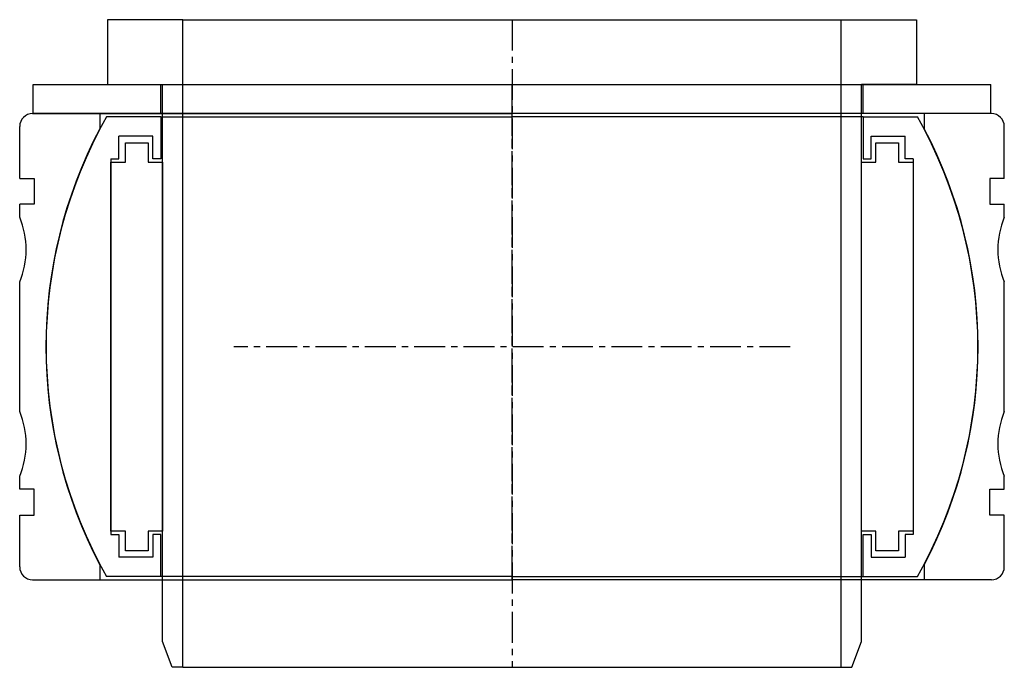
# Model space of a CAD drawing. Extents: x -76 to 76, y -50 to 50.
import ezdxf

# ---------------------------------------------------------------- set-up
doc = ezdxf.new("R2010")
doc.units = 0
doc.header["$LTSCALE"] = 0.15
doc.linetypes.add('CENTER', pattern=[50.8, 31.75, -6.35, 6.35, -6.35])
doc.layers.get('0').update_dxf_attribs({"linetype": 'CONTINUOUS'})
doc.layers.add('CENTER', color=9, linetype='CENTER')

# ---------------------------------------------------------------- blocks, each defined once
blk = doc.blocks.new('7T4-0-D')
for p, q in [((-54.25, 35.5), (-62.64, 35.5)), ((-54.25, 35.5), (-54.25, 29)), ((-54.25, 35.5), (0, 35.5)), ((54.25, 35.5), (0, 35.5)), ((54.25, 35.5), (54.25, 29)), ((54.25, 35.5), (62.64, 35.5)), ((-55.5, 32.5), (-60.75, 32.5)), ((-60.75, 29), (-60.75, 32.5)), ((-55.5, 29), (-55.5, 32.5)), ((55.5, 32.5), (60.75, 32.5)), ((55.5, 29), (55.5, 32.5)), ((60.75, 29), (60.75, 32.5)), ((-59.75, 31.5), (-56.25, 31.5)), ((-59.75, 28.5), (-59.75, 31.5)), ((-56.25, 31.5), (-56.25, 28.5)), ((56.25, 28.5), (56.25, 31.5)), ((56.25, 31.5), (59.75, 31.5)), ((59.75, 31.5), (59.75, 28.5)), ((-62, 29), (-62, -29)), ((-62, 29), (-60.75, 29)), ((-54.25, 29), (-55.5, 29)), ((54.25, 29), (55.5, 29)), ((62, 29), (60.75, 29)), ((62, 29), (62, -29)), ((-62, 28.5), (-59.75, 28.5)), ((-62, -28.5), (-62, 28.5)), ((-56.25, 28.5), (-54, 28.5)), ((-54, 28.5), (-54, -28.5)), ((54, -28.5), (54, 28.5)), ((54, 28.5), (56.25, 28.5)), ((59.75, 28.5), (62, 28.5)), ((62, 28.5), (62, -28.5)), ((-59.75, -28.5), (-62, -28.5)), ((-59.75, -31.5), (-59.75, -28.5)), ((-54, -28.5), (-56.25, -28.5)), ((-56.25, -28.5), (-56.25, -31.5)), ((56.25, -28.5), (54, -28.5)), ((56.25, -31.5), (56.25, -28.5)), ((59.75, -28.5), (59.75, -31.5)), ((62, -28.5), (59.75, -28.5)), ((-62, -29), (-60.75, -29)), ((-60.75, -29), (-60.75, -32.5)), ((-55.5, -29), (-55.5, -32.5)), ((-54.25, -29), (-55.5, -29)), ((-54.25, -35.5), (-54.25, -29)), ((54.25, -35.5), (54.25, -29)), ((54.25, -29), (55.5, -29)), ((55.5, -29), (55.5, -32.5)), ((60.75, -29), (60.75, -32.5)), ((62, -29), (60.75, -29)), ((-56.25, -31.5), (-59.75, -31.5)), ((59.75, -31.5), (56.25, -31.5)), ((-55.5, -32.5), (-60.75, -32.5)), ((55.5, -32.5), (60.75, -32.5)), ((-54.25, -35.5), (-62.64, -35.5)), ((0, -35.5), (-54.25, -35.5)), ((0, -35.5), (54.25, -35.5)), ((54.25, -35.5), (62.64, -35.5))]:
    blk.add_line(p, q)
for start, end in [(150.4584, 209.5416), (330.4584, 29.5416)]:
    blk.add_arc((0, 0), 72, start, end)
at = {"layer": 'CENTER'}
for p, q in [((0, -35.5), (0, 35.5)), ((42.99, 0), (-42.99, 0))]:
    blk.add_line(p, q, dxfattribs=at)
blk = doc.blocks.new('WA108148')
for p, q in [((-74, 0), (-74, 4.5)), ((-74, 4.5), (74, 4.5)), ((-54.25, 0), (-54.25, 4.5)), ((54.25, 0), (54.25, 4.5)), ((74, 0), (74, 4.5)), ((74, 0), (-74, 0))]:
    blk.add_line(p, q)
at = {"layer": 'CENTER'}
blk.add_line((0, 0), (0, 4.5), dxfattribs=at)
blk = doc.blocks.new('7T4-0-S')
for p, q in [((-62.5, 50.5), (-62.5, 40.5)), ((-50.85, 50.5), (-62.5, 50.5)), ((-50.85, -49.5), (-50.85, 50.5)), ((-50.85, 50.5), (50.85, 50.5)), ((50.85, -49.5), (50.85, 50.5)), ((50.85, 50.5), (62.5, 50.5)), ((62.5, 50.5), (62.5, 40.5)), ((-62.5, 40.5), (-54, 40.5)), ((-54, -45.5), (-54, 40.5)), ((54, -45.5), (54, 40.5)), ((62.5, 40.5), (54, 40.5)), ((-52.5, -49.5), (-54, -45.5)), ((52.5, -49.5), (54, -45.5)), ((-50.85, -49.5), (-52.5, -49.5)), ((-50.85, -49.5), (50.85, -49.5)), ((50.85, -49.5), (52.5, -49.5))]:
    blk.add_line(p, q)
at = {"layer": 'CENTER'}
blk.add_line((0, 50.5), (0, -49.5), dxfattribs=at)
blk = doc.blocks.new('7T4-0-A')
at = {"linetype": 'Continuous'}
for p, q in [((-74.08, 36), (-63.7, 36)), ((-63.7, 36), (-63.7, 33.67)), ((74.08, 36), (63.7, 36)), ((63.7, 36), (63.7, 33.67)), ((-76.08, 26), (-76.08, 34)), ((76.08, 26), (76.08, 34)), ((-63.7, -33.67), (-63.7, -36)), ((63.7, -33.67), (63.7, -36)), ((-74.08, -36), (-63.7, -36)), ((74.08, -36), (63.7, -36))]:
    blk.add_line(p, q, dxfattribs=at)
for p, q in [((-63.7, 36), (0, 36)), ((63.7, 36), (0, 36)), ((-76.08, 26), (-73.83, 26)), ((-73.83, 26), (-73.83, 22)), ((76.08, 26), (73.83, 26)), ((73.83, 26), (73.83, 22)), ((-73.83, 22), (-76.08, 22)), ((-76.08, 20), (-76.08, 22)), ((73.83, 22), (76.08, 22)), ((76.08, 20), (76.08, 22)), ((-76.08, -10), (-76.08, 10)), ((76.08, -10), (76.08, 10)), ((-76.08, -22), (-76.08, -20)), ((76.08, -22), (76.08, -20)), ((-73.83, -22), (-76.08, -22)), ((-73.83, -26), (-73.83, -22)), ((73.83, -22), (76.08, -22)), ((73.83, -26), (73.83, -22)), ((-76.08, -34), (-76.08, -26)), ((-76.08, -26), (-73.83, -26)), ((76.08, -26), (73.83, -26)), ((76.08, -34), (76.08, -26)), ((-63.7, -36), (0, -36)), ((63.7, -36), (0, -36))]:
    blk.add_line(p, q)
for centre, start, end in [((-74.08, 34), 90, 180), ((74.08, 34), 0, 90), ((-74.08, -34), 180, 270), ((74.08, -34), 270, 0)]:
    blk.add_arc(centre, 2, start, end, dxfattribs=at)
for centre, radius, start, end in [((0.28, 0), 72.3, 152.2422, 207.7578), ((-0.28, 0), 72.3, 332.2422, 27.7578), ((-88.08, 15), 13, 337.3801, 22.6199), ((88.08, 15), 13, 157.3801, 202.6199), ((-88.08, -15), 13, 337.3801, 22.6199), ((88.08, -15), 13, 157.3801, 202.6199)]:
    blk.add_arc(centre, radius, start, end)
at = {"layer": 'CENTER'}
blk.add_line((0, -36), (0, 36), dxfattribs=at)

msp = doc.modelspace()

# ---------------------------------------------------------------- block references
for name, p in [('7T4-0-S', (0, 0)), ('WA108148', (0, 36)), ('7T4-0-A', (0, 0)), ('7T4-0-D', (0, 0))]:
    msp.add_blockref(name, p)

doc.saveas('drawing.dxf')
